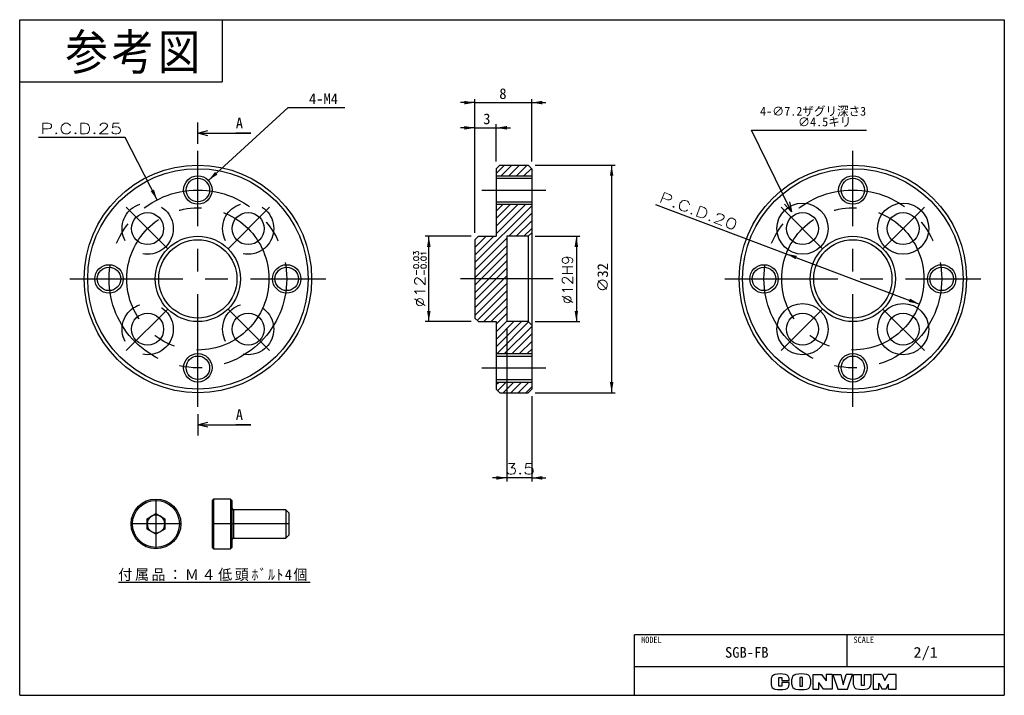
# Model space of a CAD drawing. Extents: x 0 to 277, y 0 to 190.
import ezdxf

# ---------------------------------------------------------------- set-up
doc = ezdxf.new("R2010")
doc.units = 0
for name, pattern in [('CENTER', [50.8, 31.75, -6.35, 6.35, -6.35]), ('DASHED', [19.05, 12.7, -6.35]), ('NON_PLOTING', [0])]:
    doc.linetypes.add(name, pattern=pattern)
doc.layers.get('0').update_dxf_attribs({"linetype": 'CONTINUOUS'})
doc.layers.get('DEFPOINTS').update_dxf_attribs({"linetype": 'CONTINUOUS'})
doc.layers.add('CLASS1', color=7, linetype='CONTINUOUS')
doc.layers.add('図面', color=7, linetype='CONTINUOUS')
doc.styles.add('MX_DIMTXSTY_2', font='txt.sh', dxfattribs={"width": 1.3, "bigfont": 'extfont'})
doc.styles.add('MX_DIMTXSTY_3', font='txt.sh', dxfattribs={"width": 1.05, "bigfont": 'extfont'})
doc.styles.add('MX_DIMTXSTY_4', font='txt.sh', dxfattribs={"width": 1.15, "bigfont": 'extfont'})
doc.styles.add('MX_DIMTXSTY_5', font='txt.sh', dxfattribs={"width": 1.35, "bigfont": 'extfont'})
doc.styles.add('MX_NOTE_STANDARD', font='txt.sh', dxfattribs={"bigfont": 'extfont'})
doc.dimstyles.new('MX_DIMSTYLE_図面', dxfattribs={"dimtxt": 2.5, "dimasz": 2.5, "dimexe": 1, "dimexo": 1, "dimgap": 1, "dimtad": 1, "dimlfac": 0.5, "dimdsep": 46, "dimtxsty": 'MX_NOTE_STANDARD', "dimblk1": 'OPEN30', "dimblk2": 'OPEN30', "dimsah": 1, "dimcen": 2.5, "dimadec": 0, "dimazin": 0, "dimtfac": 1, "dimtmove": 0, "dimatfit": 3, "dimldrblk": 'OPEN30', "dimfxl": 1, "dimtzin": 0, "dimarcsym": 0})
doc.dimstyles.new('MXDIMSTYLE', dxfattribs={"dimtxt": 2.5, "dimasz": 2.5, "dimexe": 1, "dimexo": 1, "dimgap": 1, "dimtad": 1, "dimdsep": 46, "dimtxsty": 'MX_NOTE_STANDARD', "dimblk1": 'OPEN30', "dimblk2": 'OPEN30', "dimsah": 1, "dimcen": 2.5, "dimadec": 0, "dimazin": 0, "dimtfac": 1, "dimtmove": 0, "dimatfit": 3, "dimldrblk": 'OPEN30', "dimfxl": 1, "dimtzin": 0, "dimarcsym": 0})

# ---------------------------------------------------------------- blocks, each defined once
blk = doc.blocks.new('*D1')
at = {"color": 22, "linetype": 'CONTINUOUS'}
for p, q in [((137.049451, 103.105531), (137.049451, 60.143301)), ((144.049451, 84.105531), (144.049451, 60.143301)), ((137.049451, 61.143301), (133.049451, 61.143301)), ((144.049451, 61.143301), (137.049451, 61.143301)), ((144.049451, 61.143301), (148.049451, 61.143301))]:
    blk.add_line(p, q, dxfattribs=at)
for points in [[(134.049451, 61.643302), (134.049451, 60.6433), (137.049451, 61.143301)], [(147.049451, 60.6433), (147.049451, 61.643302), (144.049451, 61.143301)]]:
    blk.add_solid(points, dxfattribs=at)
at = {"layer": 'DEFPOINTS', "color": 0, "linetype": 'CONTINUOUS'}
for p in [(137.049451, 105.105531), (144.049451, 86.105531), (137.049451, 61.143301)]:
    blk.add_point(p, dxfattribs=at)
at = {"color": 22, "linetype": 'CONTINUOUS', "insert": (140.813019, 63.643301), "char_height": 3, "attachment_point": 5, "line_spacing_factor": 0.72, "style": 'MX_DIMTXSTY_2'}
blk.add_mtext('\\A1;3.5', dxfattribs=at)
blk = doc.blocks.new('_OPEN30')
at = {"color": 0, "linetype": 'ByBlock', "lineweight": -2}
for p, q in [((-1, 0.267949), (0, 0)), ((0, 0), (-1, -0.267949)), ((0, 0), (-1, 0))]:
    blk.add_line(p, q, dxfattribs=at)
blk = doc.blocks.new('*D2')
at = {"color": 22, "linetype": 'CONTINUOUS'}
for p, q in [((145.04945, 129.10553), (157.608902, 129.10553)), ((156.608902, 129.10553), (156.608902, 105.10553)), ((145.04945, 105.10553), (157.608902, 105.10553))]:
    blk.add_line(p, q, dxfattribs=at)
for points in [[(156.108901, 126.10553), (157.108903, 126.10553), (156.608902, 129.10553)], [(157.108903, 108.10553), (156.108901, 108.10553), (156.608902, 105.10553)]]:
    blk.add_solid(points, dxfattribs=at)
at = {"layer": 'DEFPOINTS', "color": 0, "linetype": 'CONTINUOUS'}
for p in [(143.04945, 129.10553), (143.04945, 105.10553), (156.608902, 105.10553)]:
    blk.add_point(p, dxfattribs=at)
at = {"color": 22, "linetype": 'CONTINUOUS', "insert": (154.108902, 116.860136), "char_height": 3, "attachment_point": 5, "rotation": 90, "line_spacing_factor": 0.72, "style": 'MX_DIMTXSTY_3'}
blk.add_mtext('\\A1;∅12H9', dxfattribs=at)
blk = doc.blocks.new('*D3')
at = {"color": 22, "linetype": 'CONTINUOUS'}
for p, q in [((128.049451, 159.590026), (124.049451, 159.590026)), ((128.049451, 130.105531), (128.049451, 160.590026)), ((128.049451, 159.590026), (134.049451, 159.590026)), ((134.049451, 150.105529), (134.049451, 160.590026)), ((134.049451, 159.590026), (138.049451, 159.590026))]:
    blk.add_line(p, q, dxfattribs=at)
for points in [[(125.049451, 160.090027), (125.049451, 159.090025), (128.049451, 159.590026)], [(137.049451, 159.090025), (137.049451, 160.090027), (134.049451, 159.590026)]]:
    blk.add_solid(points, dxfattribs=at)
at = {"layer": 'DEFPOINTS', "color": 0, "linetype": 'CONTINUOUS'}
for p in [(134.049451, 159.590026), (134.049451, 148.105529), (128.049451, 128.105531)]:
    blk.add_point(p, dxfattribs=at)
at = {"color": 22, "linetype": 'CONTINUOUS', "insert": (131.421888, 162.090026), "char_height": 3, "attachment_point": 5, "line_spacing_factor": 0.72}
blk.add_mtext('\\A1;3', dxfattribs=at)
blk = doc.blocks.new('*D4')
at = {"color": 22, "linetype": 'CONTINUOUS'}
for p, q in [((127.04945, 129.10553), (114.09408, 129.10553)), ((115.09408, 105.10553), (115.09408, 129.10553)), ((127.04945, 105.10553), (114.09408, 105.10553))]:
    blk.add_line(p, q, dxfattribs=at)
for points in [[(114.594079, 126.10553), (115.594081, 126.10553), (115.09408, 129.10553)], [(115.594081, 108.10553), (114.594079, 108.10553), (115.09408, 105.10553)]]:
    blk.add_solid(points, dxfattribs=at)
at = {"layer": 'DEFPOINTS', "color": 0, "linetype": 'CONTINUOUS'}
for p in [(115.09408, 129.10553), (129.04945, 129.10553), (129.04945, 105.10553)]:
    blk.add_point(p, dxfattribs=at)
at = {"color": 22, "linetype": 'CONTINUOUS', "insert": (112.59408, 117.062647), "char_height": 3, "attachment_point": 5, "rotation": 90, "line_spacing_factor": 0.72, "style": 'MX_DIMTXSTY_4'}
blk.add_mtext('\\A1;∅12{\\A1;\\H0.50x;\\S-0.03^ -0.01;}', dxfattribs=at)
blk = doc.blocks.new('*D5')
at = {"color": 22, "linetype": 'CONTINUOUS'}
for p, q in [((145.049453, 149.10553), (167.531957, 149.10553)), ((166.531957, 149.10553), (166.531957, 85.10553)), ((145.049453, 85.10553), (167.531957, 85.10553))]:
    blk.add_line(p, q, dxfattribs=at)
for points in [[(166.031956, 146.10553), (167.031958, 146.10553), (166.531957, 149.10553)], [(167.031958, 88.10553), (166.031956, 88.10553), (166.531957, 85.10553)]]:
    blk.add_solid(points, dxfattribs=at)
at = {"layer": 'DEFPOINTS', "color": 0, "linetype": 'CONTINUOUS'}
for p in [(143.049453, 149.10553), (143.049453, 85.10553), (166.531957, 85.10553)]:
    blk.add_point(p, dxfattribs=at)
at = {"color": 22, "linetype": 'CONTINUOUS', "insert": (164.031957, 117.467671), "char_height": 3, "attachment_point": 5, "rotation": 90, "line_spacing_factor": 0.72}
blk.add_mtext('\\A1;∅32', dxfattribs=at)
blk = doc.blocks.new('*D6')
at = {"color": 22, "linetype": 'CONTINUOUS'}
for p, q in [((178.874458, 138.052036), (215.672117, 124.166506)), ((215.672117, 124.166506), (253.096313, 110.044554))]:
    blk.add_line(p, q, dxfattribs=at)
for points in [[(218.302407, 122.639557), (218.655456, 123.575163), (215.672117, 124.166506)], [(250.466023, 111.571504), (250.112973, 110.635897), (253.096313, 110.044554)]]:
    blk.add_solid(points, dxfattribs=at)
at = {"layer": 'DEFPOINTS', "color": 0, "linetype": 'CONTINUOUS'}
for p in [(215.672117, 124.166506), (253.096313, 110.044554)]:
    blk.add_point(p, dxfattribs=at)
at = {"color": 22, "linetype": 'CONTINUOUS', "insert": (190.984339, 136.154463), "char_height": 3, "attachment_point": 5, "rotation": 339.32608399, "line_spacing_factor": 0.72, "style": 'MX_DIMTXSTY_5'}
blk.add_mtext('\\A1;P.C.D.20', dxfattribs=at)
blk = doc.blocks.new('*D7')
at = {"color": 22, "linetype": 'CONTINUOUS'}
for p, q in [((217.090086, 136.005776), (205.856223, 158.93133)), ((205.856223, 158.93133), (238.209052, 158.93133)), ((217.090086, 136.005776), (215.329982, 139.597716))]:
    blk.add_line(p, q, dxfattribs=at)
at = {"layer": 'DEFPOINTS', "color": 0, "linetype": 'CONTINUOUS'}
for p in [(217.090086, 136.005776), (222.810425, 124.331971)]:
    blk.add_point(p, dxfattribs=at)
at = {"color": 22, "linetype": 'CONTINUOUS', "xscale": 2.77, "yscale": 2.77, "zscale": 2.77, "rotation": 296.105542}
blk.add_blockref('_OPEN30', (217.090086, 136.005776), dxfattribs=at)
at = {"color": 22, "linetype": 'CONTINUOUS', "insert": (223.209052, 162.68133), "char_height": 2.5, "attachment_point": 5, "line_spacing_factor": 0.72}
blk.add_mtext('\\A1;4-∅7.2ザグリ深さ3\\P\u3000\u3000∅4.5キリ', dxfattribs=at)
blk = doc.blocks.new('_NONE')
at = {"color": 0, "linetype": 'ByBlock', "lineweight": -2}
blk.add_circle((0, 0), 0.25, dxfattribs=at)
blk = doc.blocks.new('*D9')
at = {"color": 22, "linetype": 'CONTINUOUS'}
for p, q in [((29.657308, 156.876395), (5.327655, 156.876395)), ((38.685059, 139.334521), (29.657308, 156.876395)), ((38.685059, 139.334521), (36.85467, 142.89116))]:
    blk.add_line(p, q, dxfattribs=at)
blk.add_solid([(37.756848, 142.230799), (36.867687, 141.773201), (38.685059, 139.334521)], dxfattribs=at)
at = {"layer": 'DEFPOINTS', "color": 0, "linetype": 'CONTINUOUS'}
for p in [(38.685059, 139.334521), (61.564916, 94.876539)]:
    blk.add_point(p, dxfattribs=at)
at = {"color": 22, "linetype": 'CONTINUOUS', "insert": (17.327655, 159.376395), "char_height": 3, "attachment_point": 5, "line_spacing_factor": 0.72, "style": 'MX_DIMTXSTY_5'}
blk.add_mtext('\\A1;P.C.D.25', dxfattribs=at)
blk = doc.blocks.new('*D10')
at = {"color": 22, "linetype": 'CONTINUOUS'}
for p, q in [((53.081921, 144.799327), (75.542803, 165.261414)), ((75.542803, 165.261414), (91.466048, 165.261414)), ((53.081921, 144.799327), (56.038856, 147.493123))]:
    blk.add_line(p, q, dxfattribs=at)
blk.add_solid([(55.636347, 146.450057), (54.962897, 147.189292), (53.081921, 144.799327)], dxfattribs=at)
at = {"layer": 'DEFPOINTS', "color": 0, "linetype": 'CONTINUOUS'}
for p in [(53.081921, 144.799327), (47.168053, 139.411734)]:
    blk.add_point(p, dxfattribs=at)
at = {"color": 22, "linetype": 'CONTINUOUS', "insert": (85.466048, 167.761414), "char_height": 3, "attachment_point": 5, "line_spacing_factor": 0.72}
blk.add_mtext('\\A1;4-M4', dxfattribs=at)
blk = doc.blocks.new('*D11')
at = {"color": 22, "linetype": 'CONTINUOUS'}
for p, q in [((128.049451, 166.677923), (124.049451, 166.677923)), ((128.049451, 130.105531), (128.049451, 167.677923)), ((128.049451, 166.677923), (144.049451, 166.677923)), ((144.049451, 150.105529), (144.049451, 167.677923)), ((144.049451, 166.677923), (148.049451, 166.677923))]:
    blk.add_line(p, q, dxfattribs=at)
for points in [[(125.049451, 167.177924), (125.049451, 166.177922), (128.049451, 166.677923)], [(147.049451, 166.177922), (147.049451, 167.177924), (144.049451, 166.677923)]]:
    blk.add_solid(points, dxfattribs=at)
at = {"layer": 'DEFPOINTS', "color": 0, "linetype": 'CONTINUOUS'}
for p in [(144.049451, 166.677923), (144.049451, 148.105529), (128.049451, 128.105531)]:
    blk.add_point(p, dxfattribs=at)
at = {"color": 22, "linetype": 'CONTINUOUS', "insert": (135.952747, 169.177923), "char_height": 3, "attachment_point": 5, "line_spacing_factor": 0.72}
blk.add_mtext('\\A1;8', dxfattribs=at)

msp = doc.modelspace()

# ---------------------------------------------------------------- hatches: boundary and pattern name
at = {"layer": '図面', "linetype": 'CONTINUOUS'}
h = msp.add_hatch(dxfattribs=at)
h.set_pattern_fill('ANSI31', scale=0.47244, style=0)
h.paths.add_polyline_path([(143.0495, 149.1055), (135.0495, 149.1055), (134.0495, 148.1055), (134.0495, 146.1055), (144.0495, 146.1055), (144.0495, 148.1055)])
h = msp.add_hatch(dxfattribs=at)
h.set_pattern_fill('ANSI31', scale=0.47244, style=0)
h.paths.add_polyline_path([(144.0495, 138.1055), (134.0495, 138.1055), (134.0495, 129.1055), (129.0495, 129.1055), (128.0495, 128.1055), (128.0495, 117.1055), (137.0495, 117.1055), (137.0495, 129.1055), (143.0495, 129.1055), (144.0495, 130.1055)])
h = msp.add_hatch(dxfattribs=at)
h.set_pattern_fill('ANSI31', scale=0.47244, style=0)
h.paths.add_polyline_path([(144.0495, 96.1055), (134.0495, 96.1055), (134.0495, 105.1055), (129.0495, 105.1055), (128.0495, 106.1055), (128.0495, 117.1055), (137.0495, 117.1055), (137.0495, 105.1055), (143.0495, 105.1055), (144.0495, 104.1055)])
h = msp.add_hatch(dxfattribs=at)
h.set_pattern_fill('ANSI31', scale=0.47244, style=0)
h.paths.add_polyline_path([(143.0495, 85.1055), (135.0495, 85.1055), (134.0495, 86.1055), (134.0495, 88.1055), (144.0495, 88.1055), (144.0495, 86.1055)])

# ---------------------------------------------------------------- linework, layer by layer
at = {"layer": 'CLASS1', "color": 31, "linetype": 'CONTINUOUS'}
for p, q in [((0, 0), (0, 190)), ((0, 190), (277, 190)), ((277, 190), (277, 0)), ((0, 0), (277, 0))]:
    msp.add_line(p, q, dxfattribs=at)
at = {"layer": 'CLASS1', "color": 150, "linetype": 'CONTINUOUS'}
for p in [(57, 190), (0, 172.5)]:
    msp.add_line(p, (57, 172.5), dxfattribs=at)
at = {"layer": 'CLASS1', "color": 253, "linetype": 'CONTINUOUS'}
for p in [(173, 0), (277, 17)]:
    msp.add_line(p, (173, 17), dxfattribs=at)
at = {"layer": 'CLASS1', "color": 255, "linetype": 'CONTINUOUS'}
for p, q in [((232.749, 8), (232.749, 17)), ((277, 8), (173, 8))]:
    msp.add_line(p, q, dxfattribs=at)
at = {"layer": 'CLASS1', "color": 220, "linetype": 'CONTINUOUS'}
for p, q in [((223.1, 5.8919), (225.6, 5.8919)), ((223.1, 5.8919), (223.1, 1.7119)), ((225.6, 5.8919), (226.9, 4.0806)), ((226.9, 5.8919), (226.9, 4.0806)), ((228.6, 5.8919), (226.9, 5.8919)), ((228.6, 5.8919), (228.6, 1.7119)), ((228.78, 5.8919), (231.03, 5.8919)), ((228.78, 5.8919), (230.15, 1.7119)), ((231.03, 5.8919), (231.7, 2.9119)), ((231.7, 2.9119), (232.5, 5.8919)), ((234.3, 5.8919), (232.5, 5.8919)), ((232.9, 1.7119), (234.3, 5.8919)), ((234.55, 5.8919), (236.8, 5.8919)), ((234.55, 2.963), (234.55, 5.8919)), ((236.8, 2.7119), (236.8, 5.8919)), ((237.58, 5.8919), (237.58, 2.7119)), ((237.58, 5.8919), (239.45, 5.8919)), ((239.45, 5.8919), (239.45, 3.0119)), ((242.6, 5.8919), (240.13, 5.8919)), ((240.13, 5.8919), (240.13, 1.7119)), ((242.6, 5.8919), (243.42, 4.1919)), ((243.42, 4.1919), (244.36, 5.8919)), ((246.6, 5.8919), (244.36, 5.8919)), ((246.6, 1.7119), (246.6, 5.8919)), ((211.4, 4.5846), (211.4, 3.0193)), ((213.55, 2.5919), (213.55, 5.0419)), ((213.55, 5.0419), (214.4, 5.0419)), ((214.4, 5.0419), (214.4, 4.1619)), ((214.4, 4.1619), (216.5, 4.1619)), ((214.4, 3.5919), (214.4, 2.5919)), ((216.5, 3.5919), (214.4, 3.5919)), ((216.5, 4.1619), (216.5, 4.5846)), ((216.5, 3.0193), (216.5, 3.5919)), ((217.25, 3.033), (217.25, 4.5709)), ((219.45, 5.0419), (219.45, 2.5919)), ((220.2, 5.0419), (219.45, 5.0419)), ((220.2, 2.5919), (220.2, 5.0419)), ((222.48, 4.5709), (222.48, 3.033)), ((224.78, 1.7119), (224.78, 3.6119)), ((226.18, 1.7119), (224.78, 3.6119)), ((241.69, 1.7119), (241.69, 3.3665)), ((241.69, 3.3665), (242.6, 1.7119)), ((243.7, 1.7119), (244.45, 3.1619)), ((244.45, 1.7119), (244.45, 3.1619)), ((214.4, 2.5919), (213.55, 2.5919)), ((219.45, 2.5919), (220.2, 2.5919)), ((223.1, 1.7119), (224.78, 1.7119)), ((228.6, 1.7119), (226.18, 1.7119)), ((230.15, 1.7119), (232.9, 1.7119)), ((237.58, 2.7119), (236.8, 2.7119)), ((240.13, 1.7119), (241.72, 1.7119)), ((243.7, 1.7119), (242.6, 1.7119)), ((244.45, 1.7119), (246.6, 1.7119))]:
    msp.add_line(p, q, dxfattribs=at)
for centre, radius, start, end in [((212.7, 4.5846), 1.3, 101.631293, 180), ((213.95, -1.4881), 7.5, 78.368707, 101.631293), ((215.2, 4.5846), 1.3, 0, 78.368707), ((218.55, 4.5709), 1.3, 102.245257, 180), ((219.865, -1.4881), 7.5, 77.754743, 102.245257), ((221.18, 4.5709), 1.3, 0, 77.754743), ((212.7, 3.0193), 1.3, 180, 258.368707), ((215.2, 3.0193), 1.3, 281.631293, 0), ((218.55, 3.033), 1.3, 180, 257.754743), ((221.18, 3.033), 1.3, 282.245257, 0), ((235.75, 2.963), 1.2, 180, 259.765703), ((238.25, 3.0119), 1.2, 282.475783, 0), ((213.95, 9.0919), 7.5, 258.368707, 281.631293), ((219.865, 9.0919), 7.5, 257.754743, 282.245257), ((236.8782, 9.2119), 7.55, 259.765703, 282.475783)]:
    msp.add_arc(centre, radius, start, end, dxfattribs=at)
at = {"layer": 'DEFPOINTS', "color": 254, "linetype": 'NON_PLOTING'}
msp.add_line((60.1267, 52.203), (60.1267, 44.203), dxfattribs=at)
at = {"layer": '図面', "color": 254, "linetype": 'CONTINUOUS'}
for p, q in [((50.125, 155.1055), (50.125, 161.1055)), ((135.0495, 149.1055), (134.0495, 148.1055)), ((134.0495, 148.1055), (134.0495, 129.1055)), ((135.0495, 149.1055), (143.0495, 149.1055)), ((144.0495, 148.1055), (143.0495, 149.1055)), ((144.0495, 148.1055), (144.0495, 86.1055)), ((134.0495, 145.4055), (144.0495, 145.4055)), ((134.0495, 138.8055), (144.0495, 138.8055)), ((128.0495, 128.1055), (129.0495, 129.1055)), ((128.0495, 128.1055), (128.0495, 106.1055)), ((129.0495, 129.1055), (134.0495, 129.1055)), ((143.0495, 129.1055), (137.0495, 129.1055)), ((137.0495, 129.1055), (137.0495, 105.1055)), ((143.0495, 129.1055), (144.0495, 130.1055)), ((143.0495, 129.1055), (143.0495, 105.1055)), ((128.0495, 106.1055), (129.0495, 105.1055)), ((129.0495, 105.1055), (134.0495, 105.1055)), ((134.0495, 105.1055), (134.0495, 86.1055)), ((143.0495, 105.1055), (137.0495, 105.1055)), ((143.0495, 105.1055), (144.0495, 104.1055)), ((134.0495, 95.4055), (144.0495, 95.4055)), ((134.0495, 88.8055), (144.0495, 88.8055)), ((135.0495, 85.1055), (134.0495, 86.1055)), ((144.0495, 86.1055), (143.0495, 85.1055)), ((135.0495, 85.1055), (143.0495, 85.1055)), ((50.125, 79.1055), (50.125, 73.1055)), ((54.5267, 55.203), (54.1267, 54.803)), ((54.1267, 54.803), (54.1267, 41.603)), ((59.3267, 55.203), (54.5267, 55.203)), ((54.5267, 55.203), (54.5267, 41.203)), ((59.3267, 55.203), (59.7267, 54.803)), ((59.3267, 55.203), (59.3267, 41.203)), ((59.7267, 54.803), (59.7267, 41.603)), ((35.8392, 49.6463), (38.3392, 51.0897)), ((38.3392, 51.0897), (40.8392, 49.6463)), ((74.8677, 52.203), (60.1267, 52.203)), ((75.7267, 51.344), (74.8677, 52.203)), ((74.8677, 52.203), (74.8677, 44.203)), ((75.7267, 51.344), (75.7267, 45.062)), ((35.8392, 46.7596), (35.8392, 49.6463)), ((40.8392, 49.6463), (40.8392, 46.7596)), ((38.3392, 45.3162), (35.8392, 46.7596)), ((40.8392, 46.7596), (38.3392, 45.3162)), ((74.8677, 44.203), (75.7267, 45.062)), ((54.5267, 41.203), (54.1267, 41.603)), ((59.3267, 41.203), (59.7267, 41.603)), ((60.1267, 44.203), (74.8677, 44.203)), ((54.5267, 41.203), (59.3267, 41.203))]:
    msp.add_line(p, q, dxfattribs=at)
at = {"layer": '図面', "color": 7, "linetype": 'CENTER'}
for p, q in [((50.125, 81.1055), (50.125, 153.1055)), ((234.3842, 81.1055), (234.3842, 153.1055)), ((130.0495, 142.1055), (148.0495, 142.1055)), ((41.6397, 125.5908), (29.9724, 137.2581)), ((58.6103, 125.5908), (70.2775, 137.2581)), ((225.8989, 125.5908), (214.2317, 137.2581)), ((242.8695, 125.5908), (254.5368, 137.2581)), ((14.125, 117.1055), (86.125, 117.1055)), ((150.0495, 117.1055), (124.0495, 117.1055)), ((198.3842, 117.1055), (270.3842, 117.1055)), ((41.6397, 108.6202), (29.9724, 96.953)), ((58.6103, 108.6202), (70.2775, 96.953)), ((225.8989, 108.6202), (214.2317, 96.953)), ((242.8695, 108.6202), (254.5368, 96.953)), ((130.0495, 92.1055), (148.0495, 92.1055)), ((38.3392, 55.203), (38.3392, 41.203)), ((45.3392, 48.203), (31.3392, 48.203)), ((75.7267, 48.203), (54.1267, 48.203))]:
    msp.add_line(p, q, dxfattribs=at)
at = {"layer": '図面', "color": 7, "linetype": 'CONTINUOUS'}
for p, q in [((134.0495, 146.1055), (144.0495, 146.1055)), ((134.0495, 138.1055), (144.0495, 138.1055)), ((134.0495, 96.1055), (144.0495, 96.1055)), ((134.0495, 88.1055), (144.0495, 88.1055))]:
    msp.add_line(p, q, dxfattribs=at)
at = {"layer": '図面', "color": 254, "linetype": 'CONTINUOUS'}
for centre, radius in [((50.125, 117.1055), 32), ((50.125, 117.1055), 31), ((234.3842, 117.1055), 32), ((234.3842, 117.1055), 31), ((50.125, 142.1055), 3.3), ((234.3842, 142.1055), 3.3), ((35.9829, 131.2477), 4.5), ((64.2671, 131.2477), 4.5), ((220.2421, 131.2477), 7.2), ((220.2421, 131.2477), 4.5), ((248.5264, 131.2477), 7.2), ((248.5264, 131.2477), 4.5), ((50.125, 117.1055), 12), ((50.125, 117.1055), 11), ((234.3842, 117.1055), 12), ((234.3842, 117.1055), 11), ((25.125, 117.1055), 3.3), ((75.125, 117.1055), 3.3), ((209.3842, 117.1055), 3.3), ((259.3842, 117.1055), 3.3), ((220.2421, 102.9634), 7.2), ((248.5264, 102.9634), 7.2), ((35.9829, 102.9634), 4.5), ((64.2671, 102.9634), 4.5), ((220.2421, 102.9634), 4.5), ((248.5264, 102.9634), 4.5), ((50.125, 92.1055), 3.3), ((234.3842, 92.1055), 3.3), ((38.3392, 48.203), 7), ((38.3392, 48.203), 6.6)]:
    msp.add_circle(centre, radius, dxfattribs=at)
at = {"layer": '図面', "color": 7, "linetype": 'CONTINUOUS'}
for centre in [(50.125, 142.1055), (234.3842, 142.1055), (25.125, 117.1055), (75.125, 117.1055), (209.3842, 117.1055), (259.3842, 117.1055), (50.125, 92.1055), (234.3842, 92.1055)]:
    msp.add_circle(centre, 4, dxfattribs=at)
at = {"layer": '図面', "color": 7, "linetype": 'CENTER'}
for centre, radius in [((50.125, 117.1055), 25), ((234.3842, 117.1055), 25), ((50.125, 117.1055), 20), ((234.3842, 117.1055), 20)]:
    msp.add_circle(centre, radius, dxfattribs=at)
at = {"layer": '図面', "color": 7, "linetype": 'DASHED'}
for centre in [(35.9829, 131.2477), (64.2671, 131.2477), (35.9829, 102.9634), (64.2671, 102.9634)]:
    msp.add_circle(centre, 7.2, dxfattribs=at)
at = {"layer": '図面', "color": 254, "linetype": 'CONTINUOUS'}
for centre, radius, start, end in [((38.3392, 48.203), 2.5, 120, 180), ((38.3392, 48.203), 2.5, 60, 120), ((38.3392, 48.203), 2.5, 0, 60), ((60.1267, 52.603), 0.4, 180, 270), ((38.3392, 48.203), 2.5, 180, 240), ((38.3392, 48.203), 2.5, 300, 0), ((38.3392, 48.203), 2.5, 240, 300), ((60.1267, 43.803), 0.4, 90, 180)]:
    msp.add_arc(centre, radius, start, end, dxfattribs=at)

# ---------------------------------------------------------------- texts
at = {"layer": 'CLASS1', "color": 7, "linetype": 'CONTINUOUS', "attachment_point": 1, "line_spacing_factor": 0.72}
for s, insert, char_height in [('\\T1.095;\\W0.913;\\A1;参考図', (12.8935, 185.9274), 10), ('\\T1.200;\\A1;\\L付属品：Ｍ４低頭ﾎﾞﾙﾄ4個\\l', (27.7702, 35.4571), 3)]:
    msp.add_mtext(s, dxfattribs=dict(at, insert=insert, char_height=char_height))
at = {"layer": 'CLASS1', "color": 140, "linetype": 'CONTINUOUS', "attachment_point": 2}
for s, insert, char_height, line_spacing_factor in [('\\W0.944;\\A1;MODEL', (177.7125, 16.4954), 1.8, 0.6), ('\\W0.944;\\A1;SCALE', (237.4615, 16.4954), 1.8, 0.6), ('\\A1;SGB-FB', (204.5504, 13.5696), 3, 0.72), ('\\W1.125;\\A1;2/1', (254.8745, 13.5916), 3, 0.72)]:
    msp.add_mtext(s, dxfattribs=dict(at, insert=insert, char_height=char_height, line_spacing_factor=line_spacing_factor))
at = {"layer": '図面', "color": 7, "linetype": 'CONTINUOUS', "char_height": 3, "attachment_point": 4, "line_spacing_factor": 0.72}
for insert in [(60.7868, 160.9055), (60.7868, 78.9055)]:
    msp.add_mtext('\\A1;A', dxfattribs=dict(at, insert=insert))

# ---------------------------------------------------------------- dimensions: what is measured, and where the dimension line sits
at = {"layer": '図面', "color": 22, "linetype": 'CONTINUOUS'}
for p1, p2, text, override, picture, middle in [((47.1681, 139.4117), (53.0819, 144.7993), '\\A1;4-M<>', {"dimtxt": 3, "dimasz": 3, "dimtih": 1, "dimtoh": 1, "dimblk1": 'NONE', "dimcen": 0, "dimtofl": 0, "dimtzin": 8}, '*D10', (85.466, 165.2614)), ((222.8104, 124.332), (217.0901, 136.0058), '\\A1;4-∅7.2ザグリ深さ3\\P\u3000\u3000∅4.5キリ', {"dimasz": 2.77, "dimtih": 1, "dimtoh": 1, "dimlfac": 2, "dimblk1": 'NONE', "dimcen": 0, "dimtofl": 0}, '*D7', (223.2091, 158.9313)), ((61.5649, 94.8765), (38.6851, 139.3345), '\\A1;P.C.D.<>', {"dimtxt": 3, "dimasz": 3, "dimtih": 1, "dimtoh": 1, "dimtxsty": 'MX_DIMTXSTY_5', "dimblk1": 'NONE', "dimcen": 0, "dimtofl": 0, "dimtzin": 8}, '*D9', (17.3277, 156.8764)), ((253.0963, 110.0446), (215.6721, 124.1665), '\\A1;P.C.D.<>', {"dimtxt": 3, "dimasz": 3, "dimtxsty": 'MX_DIMTXSTY_5', "dimcen": 0, "dimatfit": 2, "dimtzin": 8}, '*D6', (190.1017, 133.8154))]:
    dim = msp.add_diameter_dim_2p(p1=p1, p2=p2, text=text, dimstyle='MX_DIMSTYLE_図面', override=override, dxfattribs=at)
    dim.commit()
    dim.dimension.update_dxf_attribs({"geometry": picture, "text_midpoint": middle, "dimtype": 131})
for base, p1, p2, override, picture, middle in [((144.0495, 166.6779), (128.0495, 128.1055), (144.0495, 148.1055), {"dimtxt": 3, "dimasz": 3, "dimexo": 2, "dimtzin": 8}, '*D11', (135.9527, 166.6779)), ((134.0495, 159.59), (128.0495, 128.1055), (134.0495, 148.1055), {"dimtxt": 3, "dimasz": 3, "dimexo": 2, "dimtzin": 8}, '*D3', (131.4219, 159.59)), ((137.0495, 61.1433), (144.0495, 86.1055), (137.0495, 105.1055), {"dimtxt": 3, "dimasz": 3, "dimexo": 2, "dimtxsty": 'MX_DIMTXSTY_2', "dimtzin": 8}, '*D1', (140.813, 61.1433))]:
    dim = msp.add_linear_dim(base=base, p1=p1, p2=p2, text='\\A1;<>', dimstyle='MX_DIMSTYLE_図面', override=override, dxfattribs=at)
    dim.commit()
    dim.dimension.update_dxf_attribs({"geometry": picture, "text_midpoint": middle, "dimtype": 128})
for base, p1, p2, text, override, picture, middle in [((166.532, 85.1055), (143.0495, 149.1055), (143.0495, 85.1055), '\\A1;∅<>', {"dimtxt": 3, "dimasz": 3, "dimexo": 2, "dimtzin": 8}, '*D5', (166.532, 117.4677)), ((115.0941, 129.1055), (129.0495, 105.1055), (129.0495, 129.1055), '\\A1;∅<>', {"dimtxt": 3, "dimasz": 3, "dimexo": 2, "dimtxsty": 'MX_DIMTXSTY_4', "dimtol": 1, "dimtp": -0.03, "dimtm": 0.01, "dimtfac": 0.5, "dimtolj": 1, "dimtzin": 8}, '*D4', (115.0941, 117.0626)), ((156.6089, 105.1055), (143.0495, 129.1055), (143.0495, 105.1055), '\\A1;∅<>H9', {"dimtxt": 3, "dimasz": 3, "dimexo": 2, "dimtxsty": 'MX_DIMTXSTY_3', "dimtzin": 8}, '*D2', (156.6089, 116.8601))]:
    dim = msp.add_linear_dim(base=base, p1=p1, p2=p2, angle=90, text=text, dimstyle='MX_DIMSTYLE_図面', override=override, dxfattribs=at)
    dim.commit()
    dim.dimension.update_dxf_attribs({"geometry": picture, "text_midpoint": middle, "dimtype": 128})

# ---------------------------------------------------------------- leaders
at = {"layer": '図面', "color": 7, "linetype": 'CONTINUOUS'}
for points in [[(50.125, 158.1055), (65.0434, 158.1055), (60.7868, 158.1055)], [(50.125, 76.1055), (65.0434, 76.1055), (60.7868, 76.1055)]]:
    msp.add_leader(points, dimstyle='MXDIMSTYLE', override={"dimasz": 2.77}, dxfattribs=at)

doc.saveas('drawing.dxf')
